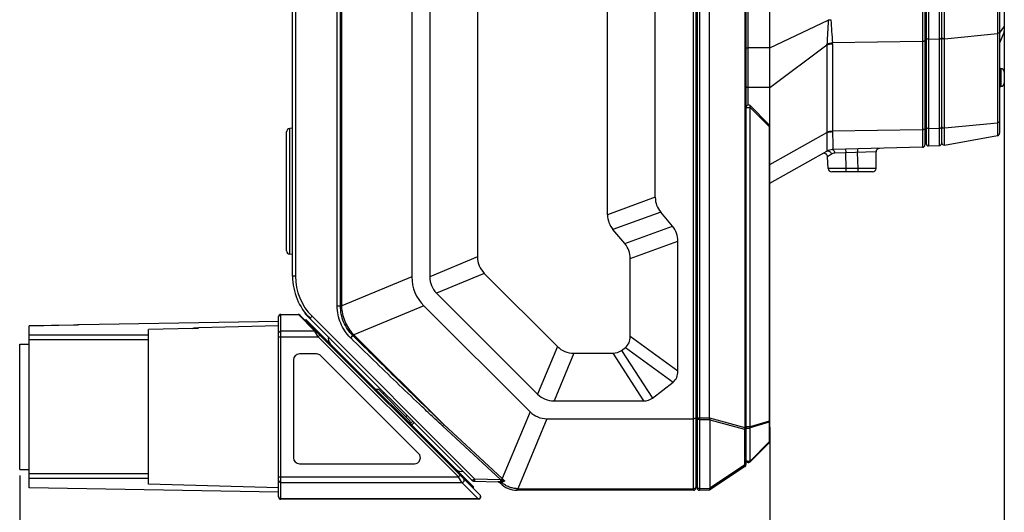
# Model space of a CAD drawing. Header units: millimetres. Extents: x 55 to 505, y 65 to 368.
# Tile 12 of 20: x 236 to 319, y 161 to 202. Entities that reach past the tile are written whole.
import ezdxf
from ezdxf.enums import TextEntityAlignment as Align

# ---------------------------------------------------------------- set-up
doc = ezdxf.new("R2010")
doc.units = ezdxf.units.MM
doc.header["$LTSCALE"] = 32.67
doc.layers.get('0').update_dxf_attribs({"linetype": 'CONTINUOUS'})
doc.layers.add('00_COMPONENTS', color=7, linetype='CONTINUOUS')
doc.layers.add('51__DRAFT_DIMS', color=7, linetype='CONTINUOUS')
doc.styles.get("Standard").update_dxf_attribs({"font": 'simfang.ttf'})
doc.dimstyles.new('DIMSTYLE_1', dxfattribs={"dimtxt": 3, "dimasz": 3, "dimexe": 2.5, "dimexo": 0.5, "dimgap": 0.75, "dimtad": 1, "dimdec": 1, "dimdsep": 46, "dimtxsty": 'STANDARD', "dimblk": '_FILLED', "dimblk1": '_FILLED', "dimblk2": '_FILLED', "dimcen": 0.09, "dimclrt": 3, "dimazin": 2, "dimtp": 0.3, "dimtm": 0.3, "dimtfac": 1, "dimtdec": 1, "dimtofl": 0, "dimtmove": 0, "dimatfit": 3, "dimldrblk": '_FILLED', "dimfxl": 1, "dimtolj": 1, "dimarcsym": 0})

# ---------------------------------------------------------------- blocks, each defined once
blk = doc.blocks.new('_FILLED')
at = {"color": 0, "linetype": 'ByBlock'}
blk.add_solid([(0, 0), (-1, 0.167), (-1, -0.167)], dxfattribs=at)
blk = doc.blocks.new('*D3')
at = {"layer": '51__DRAFT_DIMS', "color": 4, "transparency": 16777216}
for p, q in [((318.878, 201.345), (318.878, 138.41)), ((236.358, 164.142), (236.358, 138.41)), ((236.358, 140.91), (277.618, 140.91)), ((318.878, 140.91), (277.618, 140.91))]:
    blk.add_line(p, q, dxfattribs=at)
at = {"layer": '51__DRAFT_DIMS', "color": 4, "transparency": 16777216, "xscale": 3, "yscale": 3, "zscale": 3, "rotation": 180}
blk.add_blockref('_FILLED', (236.358, 140.91), dxfattribs=at)
at = {"layer": '51__DRAFT_DIMS', "color": 4, "transparency": 16777216, "xscale": 3, "yscale": 3, "zscale": 3}
blk.add_blockref('_FILLED', (318.878, 140.91), dxfattribs=at)
at = {"layer": '51__DRAFT_DIMS', "color": 3, "transparency": 16777216}
blk.add_text('82.5', height=3, dxfattribs=at).set_placement((277.618, 141.66), align=Align.CENTER)
blk = doc.blocks.new('*D4')
at = {"layer": '51__DRAFT_DIMS', "color": 4, "transparency": 16777216}
for p, q in [((299.228, 168.183), (299.228, 150.01)), ((236.358, 164.142), (236.358, 150.01)), ((236.358, 152.51), (267.793, 152.51)), ((299.228, 152.51), (267.793, 152.51))]:
    blk.add_line(p, q, dxfattribs=at)
at = {"layer": '51__DRAFT_DIMS', "color": 4, "transparency": 16777216, "xscale": 3, "yscale": 3, "zscale": 3, "rotation": 180}
blk.add_blockref('_FILLED', (236.358, 152.51), dxfattribs=at)
at = {"layer": '51__DRAFT_DIMS', "color": 4, "transparency": 16777216, "xscale": 3, "yscale": 3, "zscale": 3}
blk.add_blockref('_FILLED', (299.228, 152.51), dxfattribs=at)
at = {"layer": '51__DRAFT_DIMS', "color": 3, "transparency": 16777216}
blk.add_text('62.9', height=3, dxfattribs=at).set_placement((267.793, 153.26), align=Align.CENTER)

msp = doc.modelspace()

# ---------------------------------------------------------------- linework, layer by layer
at = {"layer": '00_COMPONENTS', "color": 4}
for p, q in [((292.828, 162.89), (292.828, 250.89)), ((293.331, 250.886), (293.331, 162.893)), ((312.033, 247.385), (312.033, 191.659)), ((312.533, 247.372), (312.533, 191.777)), ((313.433, 191.8), (313.433, 247.349)), ((313.863, 191.847), (313.863, 247.302)), ((318.313, 246.517), (318.313, 192.632)), ((297.137, 245.613), (297.137, 168.166)), ((297.424, 195.207), (297.424, 245.425)), ((318.864, 244.814), (318.864, 201.342)), ((263.361, 178.369), (263.361, 239.328)), ((263.243, 178.369), (263.243, 238.009)), ((262.97, 178.369), (262.97, 237.344)), ((259.469, 231.115), (259.469, 180.839)), ((299.228, 199.996), (304.12, 202.308)), ((318.864, 201.804), (318.478, 201.269)), ((312.033, 200.53), (304.472, 200.42)), ((312.533, 200.726), (313.433, 200.739)), ((313.863, 200.765), (318.313, 201.201)), ((297.228, 200.005), (297.424, 200.005)), ((297.424, 198.698), (297.424, 200.005)), ((299.228, 199.996), (297.424, 200.005)), ((299.228, 196.667), (304.012, 200.255)), ((304.012, 200.255), (304.012, 192.946)), ((304.475, 200.326), (304.475, 193.016)), ((318.578, 198.26), (318.578, 196.76)), ((299.228, 196.667), (297.424, 196.677)), ((297.228, 195.007), (297.569, 195.007)), ((297.569, 168.199), (297.569, 195.007)), ((299.169, 193.407), (297.569, 195.007)), ((258.997, 182.681), (258.997, 193.238)), ((299.169, 193.407), (299.169, 168.683)), ((299.169, 193.407), (299.228, 193.407)), ((312.033, 193.126), (304.475, 193.016)), ((312.533, 193.238), (313.433, 193.251)), ((313.863, 193.277), (318.313, 193.712)), ((299.228, 190.212), (304.013, 192.893)), ((304.476, 191.462), (304.475, 191.461)), ((305.578, 191.49), (305.586, 191.198)), ((306.577, 191.516), (306.585, 191.224)), ((304.012, 191.334), (304.013, 191.334)), ((304.392, 191.086), (304.061, 190.865)), ((308.128, 191.265), (304.662, 191.174)), ((305.62, 189.882), (305.586, 191.198)), ((306.62, 189.882), (306.585, 191.224)), ((305.62, 189.882), (304.113, 189.874)), ((305.62, 189.59), (305.62, 189.882)), ((306.62, 189.882), (305.62, 189.882)), ((308.128, 189.89), (306.62, 189.882)), ((306.62, 189.59), (306.62, 189.882)), ((289.628, 187.46), (285.628, 186.004)), ((290.082, 186.213), (286.082, 184.757)), ((287.074, 183.575), (291.074, 185.031)), ((287.528, 182.328), (291.528, 183.783)), ((274.728, 182.457), (270.728, 180.8)), ((259.469, 180.839), (259.228, 180.839)), ((269.228, 180.799), (263.361, 178.369)), ((275.296, 181.085), (271.296, 179.428)), ((262.97, 178.369), (263.361, 178.369)), ((262.97, 178.338), (262.97, 178.369)), ((263.244, 178.339), (262.97, 178.338)), ((263.244, 178.339), (263.243, 178.369)), ((263.362, 178.338), (263.361, 178.369)), ((270.235, 178.368), (264.369, 175.938)), ((258.258, 162.142), (258.258, 177.642)), ((258.258, 177.621), (259.718, 177.621)), ((259.718, 177.621), (259.705, 177.642)), ((261.09, 176.249), (259.718, 177.621)), ((260.86, 177.481), (274.484, 163.857)), ((240.863, 176.737), (237.158, 176.668)), ((240.863, 176.737), (240.863, 176.737)), ((241.345, 176.765), (241.306, 176.761)), ((241.346, 176.765), (241.345, 176.765)), ((241.346, 176.765), (241.345, 176.765)), ((260.333, 177.097), (260.402, 177.17)), ((250.866, 176.47), (247.158, 176.367)), ((250.866, 176.47), (250.866, 176.471)), ((251.345, 176.502), (251.313, 176.499)), ((251.345, 176.502), (251.313, 176.499)), ((258.058, 175.77), (261.377, 175.77)), ((261.09, 176.249), (258.258, 176.249)), ((261.377, 175.77), (261.09, 176.249)), ((261.377, 175.77), (261.519, 175.912)), ((273.133, 164.014), (261.377, 175.77)), ((261.407, 176.023), (261.476, 176.096)), ((264.291, 175.859), (264.269, 175.881)), ((264.291, 175.859), (264.369, 175.938)), ((264.369, 175.938), (264.347, 175.96)), ((271.902, 168.404), (264.369, 175.938)), ((287.528, 175.805), (291.528, 172.903)), ((247.158, 175.517), (237.158, 175.517)), ((261.991, 175.439), (262.062, 175.51)), ((281.423, 174.958), (279.766, 170.958)), ((282.795, 174.39), (281.138, 170.39)), ((286.055, 174.39), (288.651, 170.39)), ((286.799, 174.622), (289.394, 170.622)), ((287.118, 174.872), (291.118, 171.969)), ((279.128, 169.474), (276.805, 163.865)), ((293.128, 169.374), (293.028, 169.374)), ((269.308, 168.688), (269.097, 168.475)), ((276.805, 163.865), (271.902, 168.404)), ((280.54, 168.89), (278.11, 163.023)), ((293.128, 168.98), (294.176, 168.98)), ((293.331, 168.816), (294.192, 168.824)), ((294.176, 168.97), (297.137, 168.166)), ((294.196, 168.795), (297.1, 168.006)), ((299.169, 168.683), (297.569, 168.199)), ((299.169, 168.605), (297.569, 168.121)), ((299.228, 168.683), (299.169, 168.683)), ((299.169, 168.605), (299.169, 166.944)), ((276.661, 163.781), (271.795, 168.286)), ((297.1, 168.006), (297.1, 164.99)), ((297.228, 168.166), (297.137, 168.166)), ((297.569, 168.199), (297.228, 168.199)), ((297.569, 165.344), (297.569, 168.121)), ((299.169, 166.944), (297.569, 165.344)), ((272.526, 165.045), (272.392, 165.038)), ((247.158, 164.267), (237.158, 164.267)), ((297.1, 164.99), (294.199, 163.056)), ((258.058, 164.014), (273.133, 164.014)), ((258.258, 163.535), (273.421, 163.535)), ((273.133, 164.014), (273.275, 164.156)), ((273.421, 163.535), (273.133, 164.014)), ((273.418, 164.154), (273.283, 164.147)), ((274.793, 162.163), (273.421, 163.535)), ((274.484, 163.857), (276.661, 163.781)), ((276.64, 163.493), (276.616, 163.502)), ((276.661, 163.781), (276.715, 163.766)), ((276.716, 163.632), (276.697, 163.629)), ((274.204, 163.227), (274.329, 163.243)), ((278.11, 163.023), (278.052, 163.024)), ((278.11, 162.89), (278.11, 163.023)), ((278.11, 163.023), (292.828, 163.023)), ((294.194, 163.033), (293.331, 163.025)), ((274.793, 162.163), (258.258, 162.163)), ((274.805, 162.142), (274.793, 162.163))]:
    msp.add_line(p, q, dxfattribs=at)
at = {"layer": '00_COMPONENTS', "color": 7}
for p, q in [((293.028, 250.69), (293.028, 163.09)), ((293.128, 250.686), (293.128, 163.093)), ((297.228, 248.73), (297.228, 165.049)), ((312.228, 247.185), (312.228, 191.859)), ((312.328, 247.172), (312.328, 191.977)), ((313.628, 192), (313.628, 247.149)), ((299.228, 167.022), (299.228, 245.989)), ((318.478, 246.32), (318.478, 192.829)), ((294.176, 168.98), (294.176, 244.799)), ((318.878, 244.74), (318.878, 201.417)), ((269.228, 237.785), (269.228, 180.799)), ((270.728, 237.785), (270.728, 180.8)), ((274.728, 236.734), (274.728, 182.457)), ((259.228, 180.839), (259.228, 231.167)), ((285.628, 186.004), (285.628, 227.705)), ((289.628, 187.46), (289.628, 226.249)), ((318.864, 201.342), (318.478, 200.378)), ((318.478, 198.26), (318.578, 198.26)), ((318.878, 197.96), (318.878, 197.06)), ((318.478, 196.76), (318.578, 196.76)), ((299.169, 193.548), (297.569, 195.148)), ((259.228, 193.262), (258.997, 193.238)), ((258.728, 182.98), (258.728, 192.939)), ((313.863, 191.847), (318.313, 192.632)), ((312.033, 191.659), (304.475, 191.461)), ((312.533, 191.777), (313.433, 191.8)), ((299.228, 188.655), (304.013, 191.334)), ((304.113, 189.874), (304.061, 190.865)), ((308.128, 189.89), (308.128, 191.265)), ((307.828, 189.59), (304.413, 189.59)), ((291.074, 185.031), (290.082, 186.213)), ((287.074, 183.575), (286.082, 184.757)), ((291.528, 172.903), (291.528, 183.783)), ((259.228, 182.657), (258.997, 182.681)), ((287.528, 175.805), (287.528, 182.328)), ((275.296, 181.085), (281.423, 174.958)), ((271.296, 179.428), (279.766, 170.958)), ((259.655, 178.817), (259.655, 178.817)), ((270.235, 178.368), (279.128, 169.474)), ((258.058, 162.342), (258.058, 177.442)), ((258.258, 177.642), (259.705, 177.642)), ((274.947, 162.484), (259.847, 177.584)), ((260.269, 177.727), (260.294, 177.753)), ((260.269, 177.727), (274.334, 163.662)), ((260.372, 177.657), (260.286, 177.745)), ((240.867, 176.737), (237.158, 176.669)), ((237.158, 163.092), (237.158, 176.669)), ((240.91, 176.738), (240.867, 176.737)), ((240.953, 176.74), (240.91, 176.738)), ((240.995, 176.741), (240.953, 176.74)), ((241.036, 176.743), (240.995, 176.741)), ((241.076, 176.745), (241.036, 176.743)), ((241.114, 176.747), (241.076, 176.745)), ((241.149, 176.749), (241.114, 176.747)), ((241.182, 176.752), (241.149, 176.749)), ((241.212, 176.754), (241.182, 176.752)), ((241.239, 176.756), (241.212, 176.754)), ((241.263, 176.758), (241.239, 176.756)), ((241.283, 176.76), (241.263, 176.758)), ((241.3, 176.761), (241.283, 176.76)), ((241.312, 176.763), (241.3, 176.761)), ((241.32, 176.763), (241.312, 176.763)), ((241.325, 176.764), (241.32, 176.763)), ((258.058, 177.057), (241.345, 176.765)), ((258.058, 176.678), (251.345, 176.502)), ((260.283, 177.148), (260.352, 177.22)), ((260.352, 177.22), (274.422, 163.15)), ((247.158, 175.892), (237.158, 175.892)), ((250.869, 176.471), (247.158, 176.368)), ((247.158, 163.392), (247.158, 176.368)), ((250.914, 176.472), (250.869, 176.471)), ((250.957, 176.474), (250.914, 176.472)), ((250.999, 176.476), (250.957, 176.474)), ((251.04, 176.478), (250.999, 176.476)), ((251.079, 176.48), (251.04, 176.478)), ((251.116, 176.483), (251.079, 176.48)), ((251.152, 176.485), (251.116, 176.483)), ((251.185, 176.488), (251.152, 176.485)), ((251.215, 176.49), (251.185, 176.488)), ((251.243, 176.493), (251.215, 176.49)), ((251.279, 176.496), (251.243, 176.493)), ((251.306, 176.499), (251.279, 176.496)), ((251.33, 176.501), (251.306, 176.499)), ((236.358, 164.642), (236.358, 175.142)), ((236.358, 175.142), (237.158, 175.142)), ((261.241, 174.322), (259.798, 174.322)), ((269.795, 165.976), (261.595, 174.176)), ((282.795, 174.39), (286.055, 174.39)), ((286.799, 174.622), (287.118, 174.872)), ((259.298, 173.822), (259.298, 165.622)), ((289.394, 170.622), (291.118, 171.969)), ((266.451, 171.333), (266.239, 171.333)), ((266.451, 171.333), (269.068, 168.716)), ((281.138, 170.39), (288.651, 170.39)), ((269.068, 168.716), (269.068, 168.504)), ((269.417, 168.579), (269.209, 168.363)), ((280.54, 168.89), (292.828, 168.89)), ((294.196, 168.795), (294.196, 163.034)), ((299.169, 166.881), (297.569, 165.281)), ((259.798, 165.122), (269.441, 165.122)), ((236.358, 164.642), (237.158, 164.642)), ((297.139, 164.883), (294.178, 162.908)), ((247.158, 163.892), (237.158, 163.892)), ((258.058, 163.107), (247.158, 163.392)), ((274.394, 163.66), (274.334, 163.662)), ((274.413, 163.659), (276.447, 163.588)), ((276.495, 163.622), (276.642, 163.475)), ((258.058, 162.728), (237.158, 163.092)), ((274.292, 163.138), (274.422, 163.15)), ((292.828, 162.89), (278.056, 162.89)), ((294.177, 162.908), (293.331, 162.893)), ((294.196, 163.034), (294.194, 163.033)), ((274.805, 162.142), (258.258, 162.142))]:
    msp.add_line(p, q, dxfattribs=at)
for points in [[(241.345, 176.765), (241.34, 176.765), (241.336, 176.765), (241.333, 176.765), (241.329, 176.764), (241.325, 176.764)], [(251.345, 176.502), (251.342, 176.502), (251.338, 176.502), (251.334, 176.501), (251.33, 176.501)]]:
    msp.add_lwpolyline(points, dxfattribs=at)
at = {"layer": '00_COMPONENTS', "color": 4}
for centre, radius, start, end in [((305.157, 202.359), 1.039, 180.00102, 182.82502), ((308.101, 126.588), 75.825, 92.84123, 93.00974), ((304.97, 202.359), 0.629, 180.00221, 183.63119), ((506.317, 215.181), 202.384, 183.64379, 184.18255), ((313.69, 200.875), 0.0617, 180.00829, 185.46124), ((302.742, 200.393), 1.278, 353.83249, 357.39255), ((302.811, 200.326), 1.663, 359.98131, 3.24197), ((305.648, 192.946), 1.636, 179.99556, 181.86076), ((305.464, 193.016), 0.989, 179.99447, 182.39306), ((304.501, 190.463), 0.999, 91.47716, 119.24806), ((304.094, 191.189), 0.166, 115.46264, 119.24592), ((264.219, 180.839), 4.75, 180, 225), ((250.693, 182.72), 6.252, 271.58876, 275.69157), ((273.517, 185.273), 13.45, 225.46152, 225.59523), ((264.868, 174.705), 9.444, 317.18288, 318.14862), ((279.184, 156.561), 8.678, 122.7867, 123.97756), ((276.836, 162.603), 1.035, 97.67313, 99.84614), ((270.01, 169.949), 9.12, 317.31552, 318.15538), ((275.407, 173.114), 9.572, 277.85725, 279.74831), ((275.893, 165.144), 1.847, 298.86679, 299.36172), ((278.13, 165.24), 1.91, 226.07049, 234.77334)]:
    msp.add_arc(centre, radius, start, end, dxfattribs=at)
at = {"layer": '00_COMPONENTS', "color": 7}
for centre, radius, start, end in [((318.678, 201.417), 0.2, 338.19859, 360), ((318.578, 197.96), 0.3, 0, 90), ((318.578, 197.06), 0.3, 270, 360), ((297.428, 195.007), 0.2, 45, 180), ((259.028, 192.939), 0.3, 96, 180), ((299.028, 193.407), 0.2, 0, 45), ((312.128, 192.548), 0.2, 0, 59.99031), ((318.278, 192.829), 0.2, 280, 360), ((304.501, 190.461), 1, 91.5, 119.24883), ((308.428, 191.265), 0.3, 91.5, 180), ((312.028, 191.859), 0.2, 271.5, 360), ((312.528, 191.977), 0.2, 180, 271.5), ((313.428, 192), 0.2, 271.5, 360), ((313.828, 192.044), 0.2, 180, 280), ((303.761, 190.85), 0.3, 3, 119.24883), ((304.413, 189.89), 0.3, 183, 270), ((307.828, 189.89), 0.3, 270, 360), ((259.028, 182.98), 0.3, 180, 264), ((264.228, 180.839), 5, 180, 225), ((258.258, 177.442), 0.2, 90, 180), ((259.705, 177.442), 0.2, 45, 90), ((262.81, 175.611), 0.6, 165, 225), ((259.798, 173.822), 0.5, 90, 180), ((261.241, 173.822), 0.5, 45, 90), ((267.371, 169.636), 1.5, 107.17624, 113.48735), ((267.371, 169.636), 1.5, 336.51265, 342.82376), ((299.028, 167.022), 0.2, 315, 360), ((269.441, 165.622), 0.5, 270, 45), ((259.798, 165.622), 0.5, 180, 270), ((297.028, 165.049), 0.2, 303.69007, 360), ((297.428, 165.422), 0.2, 180, 315), ((273.346, 165.075), 0.6, 225, 285), ((274.441, 163.908), 0.25, 225, 268), ((274.42, 163.859), 0.2, 225, 268), ((276.404, 163.29), 0.3, 45, 85.13334), ((278.056, 164.89), 2, 225, 270), ((292.928, 163.793), 0.2, 0, 59.99332), ((292.828, 163.09), 0.2, 270, 360), ((293.328, 163.093), 0.2, 180, 271), ((258.258, 162.342), 0.2, 180, 270), ((274.805, 162.342), 0.2, 270, 45)]:
    msp.add_arc(centre, radius, start, end, dxfattribs=at)
for centre, major_axis, ratio, start_param, end_param in [((322.613, 198.759), (32.871, 11.964), 0.228697, 3.058545, 3.22464), ((318.613, 197.304), (32.871, 11.964), 0.228697, 3.058545, 3.22464), ((258.543, 172.484), (32.871, 11.964), 0.228697, -0.083047, 0.083047), ((254.543, 171.028), (-32.871, -11.964), 0.228697, 3.058545, 3.22464), ((307.713, 195.316), (32.842, 13.604), 0.225045, 3.048645, 3.234541), ((280.405, 184.005), (10.922, 4.524), 0.524428, 2.927691, 3.355495), ((303.713, 193.659), (32.842, 13.604), 0.225045, 3.048645, 3.234541), ((266.912, 189.886), (-20.405, 14.808), 0.198319, 3.084665, 3.284526), ((295.654, 207.374), (13.604, 32.842), 0.225045, 3.048645, 3.234541), ((273.465, 195.005), (-13.26, 20.435), 0.205253, 3.009188, 3.159625), ((270.912, 186.983), (20.405, -14.808), 0.198319, -0.056928, 0.142933), ((293.997, 203.374), (13.604, 32.842), 0.225045, -3.234541, -3.048645), ((276.061, 191.005), (-13.26, 20.435), 0.205253, -3.273998, -3.12356), ((282.401, 175.38), (2.627, 6.342), 0.524428, 2.927691, 3.355495), ((294.599, 168.98), (0.422, 0), 0.649116, -3.141593, -3.10401), ((293.331, 169.155), (0.858, -0.393), 0.276052, 0.125837, 0.223051), ((294.887, 163.183), (0.689, 0.165), 0.307877, 2.972477, 3.06782)]:
    msp.add_ellipse(centre, major_axis=major_axis, ratio=ratio, start_param=start_param, end_param=end_param, dxfattribs=at)
at = {"layer": '00_COMPONENTS', "color": 4}
for points, knots in [([(304.12, 202.308), (304.101, 201.967), (304.065, 201.309), (304.033, 200.651), (304.018, 200.334)], [0, 0, 0, 0, 0.518816, 1, 1, 1, 1]), ([(318.878, 201.845), (318.878, 201.838), (318.875, 201.823), (318.868, 201.81), (318.864, 201.804)], [0, 0, 0, 0, 0.48202, 1, 1, 1, 1]), ([(312.228, 200.641), (312.228, 200.634), (312.225, 200.619), (312.213, 200.598), (312.195, 200.579), (312.161, 200.556), (312.106, 200.536), (312.058, 200.531), (312.033, 200.53)], [0, 0, 0, 0, 0.088818, 0.184436, 0.291532, 0.412044, 0.689833, 1, 1, 1, 1]), ([(312.228, 201.25), (312.242, 201.246), (312.268, 201.235), (312.301, 201.212), (312.322, 201.185), (312.328, 201.164), (312.328, 201.154)], [0, 0, 0, 0, 0.305916, 0.572442, 0.7994, 1, 1, 1, 1]), ([(312.533, 200.726), (312.507, 200.726), (312.457, 200.731), (312.399, 200.75), (312.363, 200.773), (312.343, 200.793), (312.331, 200.814), (312.328, 200.83), (312.328, 200.837)], [0, 0, 0, 0, 0.309305, 0.588287, 0.709351, 0.816609, 0.911889, 1, 1, 1, 1]), ([(313.433, 200.739), (313.458, 200.74), (313.506, 200.745), (313.561, 200.765), (313.595, 200.788), (313.613, 200.807), (313.625, 200.828), (313.628, 200.843), (313.628, 200.85)], [0, 0, 0, 0, 0.310167, 0.587956, 0.708468, 0.815564, 0.911182, 1, 1, 1, 1]), ([(313.628, 200.869), (313.628, 200.866), (313.63, 200.856), (313.634, 200.847), (313.638, 200.84)], [0, 0, 0, 0, 0.242529, 1, 1, 1, 1]), ([(313.638, 200.84), (313.646, 200.826), (313.673, 200.801), (313.727, 200.776), (313.792, 200.763), (313.839, 200.763), (313.863, 200.765)], [0, 0, 0, 0, 0.196169, 0.437059, 0.712179, 1, 1, 1, 1]), ([(318.478, 201.31), (318.478, 201.303), (318.476, 201.29), (318.466, 201.271), (318.451, 201.253), (318.423, 201.231), (318.376, 201.211), (318.335, 201.203), (318.313, 201.201)], [0, 0, 0, 0, 0.091181, 0.188157, 0.295192, 0.414439, 0.68877, 1, 1, 1, 1]), ([(304.012, 200.255), (304.085, 200.278), (304.239, 200.312), (304.395, 200.325), (304.475, 200.326)], [0, 0, 0, 0, 0.488742, 1, 1, 1, 1]), ([(304.018, 200.334), (304.09, 200.359), (304.24, 200.398), (304.394, 200.416), (304.472, 200.42)], [0, 0, 0, 0, 0.490462, 1, 1, 1, 1]), ([(297.228, 196.788), (297.228, 196.781), (297.231, 196.765), (297.242, 196.744), (297.261, 196.725), (297.296, 196.702), (297.351, 196.683), (297.399, 196.677), (297.424, 196.677)], [0, 0, 0, 0, 0.088695, 0.184252, 0.29137, 0.411971, 0.689959, 1, 1, 1, 1]), ([(297.569, 195.007), (297.576, 195.02), (297.587, 195.047), (297.593, 195.086), (297.588, 195.122), (297.577, 195.141), (297.569, 195.148)], [0, 0, 0, 0, 0.302114, 0.567264, 0.795707, 1, 1, 1, 1]), ([(312.228, 194.155), (312.242, 194.151), (312.268, 194.14), (312.301, 194.117), (312.322, 194.09), (312.328, 194.069), (312.328, 194.059)], [0, 0, 0, 0, 0.305916, 0.572442, 0.7994, 1, 1, 1, 1]), ([(299.169, 193.548), (299.177, 193.541), (299.188, 193.522), (299.193, 193.486), (299.187, 193.447), (299.176, 193.42), (299.169, 193.407)], [0, 0, 0, 0, 0.204345, 0.432831, 0.697985, 1, 1, 1, 1]), ([(312.228, 193.237), (312.228, 193.23), (312.225, 193.215), (312.213, 193.194), (312.195, 193.175), (312.161, 193.152), (312.106, 193.132), (312.058, 193.126), (312.033, 193.126)], [0, 0, 0, 0, 0.088818, 0.184436, 0.291532, 0.412044, 0.689833, 1, 1, 1, 1]), ([(312.533, 193.238), (312.507, 193.238), (312.457, 193.242), (312.399, 193.262), (312.363, 193.285), (312.343, 193.304), (312.331, 193.326), (312.328, 193.342), (312.328, 193.349)], [0, 0, 0, 0, 0.309305, 0.588287, 0.709351, 0.816609, 0.911889, 1, 1, 1, 1]), ([(313.433, 193.251), (313.458, 193.252), (313.506, 193.257), (313.561, 193.277), (313.595, 193.3), (313.613, 193.319), (313.625, 193.34), (313.628, 193.355), (313.628, 193.362)], [0, 0, 0, 0, 0.310167, 0.587956, 0.708468, 0.815564, 0.911182, 1, 1, 1, 1]), ([(313.628, 193.38), (313.628, 193.378), (313.63, 193.368), (313.634, 193.358), (313.638, 193.352)], [0, 0, 0, 0, 0.242529, 1, 1, 1, 1]), ([(313.638, 193.352), (313.646, 193.338), (313.673, 193.312), (313.727, 193.288), (313.792, 193.275), (313.839, 193.275), (313.863, 193.277)], [0, 0, 0, 0, 0.196169, 0.437059, 0.712179, 1, 1, 1, 1]), ([(318.478, 193.822), (318.478, 193.815), (318.476, 193.802), (318.466, 193.783), (318.451, 193.765), (318.423, 193.743), (318.376, 193.722), (318.335, 193.715), (318.313, 193.712)], [0, 0, 0, 0, 0.091181, 0.188157, 0.295192, 0.414439, 0.68877, 1, 1, 1, 1]), ([(304.013, 192.893), (304.01, 192.778), (304.005, 192.562), (303.999, 192.255), (303.996, 192.023), (303.995, 191.858), (303.994, 191.751), (303.995, 191.656), (303.995, 191.572), (303.996, 191.501), (303.998, 191.442), (304.001, 191.397), (304.003, 191.367), (304.006, 191.35), (304.007, 191.342), (304.009, 191.338), (304.01, 191.336), (304.011, 191.334), (304.012, 191.334)], [0, 0, 0, 0, 0.219261, 0.416682, 0.589143, 0.665146, 0.733924, 0.795209, 0.848763, 0.894384, 0.931905, 0.961196, 0.982183, 0.989562, 0.994889, 0.996804, 0.998249, 1, 1, 1, 1]), ([(304.012, 192.946), (304.085, 192.968), (304.239, 193.003), (304.395, 193.015), (304.475, 193.016)], [0, 0, 0, 0, 0.488742, 1, 1, 1, 1]), ([(304.013, 192.893), (304.086, 192.917), (304.239, 192.956), (304.396, 192.972), (304.476, 192.975)], [0, 0, 0, 0, 0.489728, 1, 1, 1, 1]), ([(304.476, 192.975), (304.48, 192.866), (304.488, 192.658), (304.497, 192.364), (304.502, 192.141), (304.504, 191.982), (304.505, 191.879), (304.504, 191.786), (304.503, 191.705), (304.501, 191.635), (304.498, 191.577), (304.494, 191.53), (304.489, 191.496), (304.485, 191.476), (304.48, 191.465), (304.477, 191.462), (304.476, 191.462)], [0, 0, 0, 0, 0.216317, 0.411041, 0.581411, 0.656695, 0.725015, 0.786133, 0.839839, 0.88595, 0.924321, 0.954846, 0.977475, 0.992287, 0.996916, 1, 1, 1, 1]), ([(304.475, 191.461), (304.486, 191.461), (304.511, 191.458), (304.545, 191.442), (304.577, 191.415), (304.615, 191.365), (304.65, 191.283), (304.661, 191.212), (304.662, 191.174)], [0, 0, 0, 0, 0.093568, 0.192862, 0.301986, 0.422805, 0.696879, 1, 1, 1, 1]), ([(304.022, 191.339), (304.038, 191.347), (304.073, 191.357), (304.129, 191.356), (304.187, 191.34), (304.262, 191.298), (304.342, 191.216), (304.381, 191.131), (304.392, 191.086)], [0, 0, 0, 0, 0.104532, 0.214038, 0.33109, 0.456343, 0.724795, 1, 1, 1, 1]), ([(304.662, 191.174), (304.613, 191.173), (304.517, 191.155), (304.43, 191.112), (304.392, 191.086)], [0, 0, 0, 0, 0.519593, 1, 1, 1, 1]), ([(264.083, 175.686), (263.908, 175.858), (263.59, 176.238), (263.236, 176.89), (263.019, 177.6), (262.97, 178.092), (262.97, 178.338)], [0, 0, 0, 0, 0.24997, 0.499955, 0.749965, 1, 1, 1, 1]), ([(263.244, 178.339), (263.25, 178.339), (263.289, 178.338), (263.329, 178.338), (263.362, 178.338)], [0, 0, 0, 0, 0.165316, 1, 1, 1, 1]), ([(264.269, 175.881), (264.107, 176.041), (263.815, 176.394), (263.489, 176.998), (263.289, 177.655), (263.244, 178.111), (263.244, 178.339)], [0, 0, 0, 0, 0.249992, 0.499987, 0.749987, 1, 1, 1, 1]), ([(264.347, 175.96), (264.194, 176.117), (263.917, 176.462), (263.607, 177.047), (263.412, 177.679), (263.365, 178.119), (263.362, 178.338)], [0, 0, 0, 0, 0.249996, 0.499998, 0.750001, 1, 1, 1, 1]), ([(258.058, 177.43), (258.058, 177.455), (258.069, 177.505), (258.114, 177.569), (258.18, 177.611), (258.232, 177.621), (258.258, 177.621)], [0, 0, 0, 0, 0.245004, 0.492965, 0.745047, 1, 1, 1, 1]), ([(259.718, 177.621), (259.744, 177.623), (259.796, 177.617), (259.841, 177.589), (259.859, 177.571)], [0, 0, 0, 0, 0.50643, 1, 1, 1, 1]), ([(260.86, 177.481), (260.849, 177.469), (260.827, 177.447), (260.795, 177.415), (260.766, 177.385), (260.744, 177.362), (260.729, 177.346), (260.719, 177.336), (260.711, 177.327), (260.704, 177.319), (260.699, 177.313), (260.696, 177.309), (260.694, 177.306), (260.693, 177.305), (260.692, 177.304), (260.692, 177.304), (260.692, 177.304)], [0, 0, 0, 0, 0.196135, 0.38402, 0.556683, 0.707693, 0.773288, 0.83144, 0.88161, 0.923335, 0.956234, 0.980013, 0.988426, 0.994508, 0.998292, 1, 1, 1, 1]), ([(241.306, 176.761), (241.248, 176.756), (241.101, 176.744), (240.953, 176.738), (240.863, 176.737)], [0, 0, 0, 0, 0.394673, 1, 1, 1, 1]), ([(258.058, 176.058), (258.058, 176.083), (258.069, 176.133), (258.114, 176.197), (258.18, 176.239), (258.232, 176.249), (258.258, 176.249)], [0, 0, 0, 0, 0.245004, 0.492965, 0.745047, 1, 1, 1, 1]), ([(261.09, 176.249), (261.116, 176.251), (261.168, 176.245), (261.213, 176.217), (261.231, 176.199)], [0, 0, 0, 0, 0.506431, 1, 1, 1, 1]), ([(264.269, 175.881), (264.259, 175.87), (264.235, 175.844), (264.173, 175.778), (264.121, 175.724), (264.083, 175.686)], [0, 0, 0, 0, 0.163688, 0.398517, 1, 1, 1, 1]), ([(264.291, 175.859), (264.281, 175.848), (264.257, 175.822), (264.195, 175.756), (264.143, 175.702), (264.105, 175.664)], [0, 0, 0, 0, 0.163901, 0.398773, 1, 1, 1, 1]), ([(264.269, 175.881), (264.273, 175.886), (264.299, 175.912), (264.325, 175.939), (264.347, 175.96)], [0, 0, 0, 0, 0.179605, 1, 1, 1, 1]), ([(271.902, 168.404), (271.263, 169.02), (269.988, 170.256), (268.084, 172.119), (266.185, 173.987), (264.922, 175.235), (264.291, 175.859)], [0, 0, 0, 0, 0.249999, 0.499999, 0.75, 1, 1, 1, 1]), ([(271.795, 168.286), (271.469, 168.588), (270.82, 169.194), (269.529, 170.414), (267.925, 171.949), (266.011, 173.802), (264.74, 175.042), (264.105, 175.664)], [0, 0, 0, 0, 0.124999, 0.249998, 0.499998, 0.749999, 1, 1, 1, 1]), ([(293.127, 168.998), (293.125, 169.007), (293.118, 169.026), (293.096, 169.05), (293.065, 169.07), (293.041, 169.08), (293.028, 169.084)], [0, 0, 0, 0, 0.202192, 0.4325, 0.698897, 1, 1, 1, 1]), ([(293.331, 168.816), (293.305, 168.816), (293.256, 168.82), (293.199, 168.84), (293.163, 168.863), (293.143, 168.882), (293.131, 168.904), (293.128, 168.919), (293.128, 168.927)], [0, 0, 0, 0, 0.309489, 0.588285, 0.709253, 0.816471, 0.911792, 1, 1, 1, 1]), ([(299.169, 168.683), (299.17, 168.677), (299.173, 168.651), (299.172, 168.624), (299.169, 168.605)], [0, 0, 0, 0, 0.257848, 1, 1, 1, 1]), ([(299.169, 168.605), (299.178, 168.61), (299.194, 168.62), (299.213, 168.639), (299.225, 168.661), (299.228, 168.676), (299.228, 168.683)], [0, 0, 0, 0, 0.293319, 0.55353, 0.785255, 1, 1, 1, 1]), ([(297.137, 168.166), (297.133, 168.138), (297.124, 168.084), (297.109, 168.031), (297.1, 168.006)], [0, 0, 0, 0, 0.512408, 1, 1, 1, 1]), ([(297.228, 168.109), (297.228, 168.104), (297.226, 168.092), (297.217, 168.069), (297.192, 168.043), (297.151, 168.02), (297.118, 168.01), (297.1, 168.006)], [0, 0, 0, 0, 0.095244, 0.195046, 0.420399, 0.690302, 1, 1, 1, 1]), ([(297.23, 168.182), (297.231, 168.18), (297.233, 168.174), (297.235, 168.169), (297.238, 168.165)], [0, 0, 0, 0, 0.243919, 1, 1, 1, 1]), ([(297.238, 168.165), (297.25, 168.144), (297.283, 168.119), (297.334, 168.1), (297.398, 168.087), (297.465, 168.087), (297.528, 168.102), (297.557, 168.114), (297.569, 168.121)], [0, 0, 0, 0, 0.201116, 0.325605, 0.461376, 0.743277, 0.877637, 1, 1, 1, 1]), ([(297.569, 168.121), (297.57, 168.127), (297.573, 168.153), (297.572, 168.179), (297.569, 168.199)], [0, 0, 0, 0, 0.241736, 1, 1, 1, 1]), ([(299.228, 167.022), (299.228, 167.015), (299.225, 167), (299.213, 166.979), (299.194, 166.959), (299.178, 166.949), (299.169, 166.944)], [0, 0, 0, 0, 0.214745, 0.44647, 0.706681, 1, 1, 1, 1]), ([(299.169, 166.944), (299.172, 166.937), (299.176, 166.926), (299.178, 166.911), (299.178, 166.899), (299.175, 166.889), (299.171, 166.883), (299.169, 166.881)], [0, 0, 0, 0, 0.324949, 0.531884, 0.709019, 0.861679, 1, 1, 1, 1]), ([(297.228, 165.093), (297.228, 165.088), (297.226, 165.076), (297.217, 165.053), (297.192, 165.027), (297.151, 165.004), (297.118, 164.994), (297.1, 164.99)], [0, 0, 0, 0, 0.095244, 0.195046, 0.420399, 0.690302, 1, 1, 1, 1]), ([(297.569, 165.344), (297.554, 165.336), (297.521, 165.322), (297.466, 165.312), (297.409, 165.31), (297.352, 165.318), (297.302, 165.334), (297.262, 165.357), (297.239, 165.383), (297.229, 165.406), (297.228, 165.417), (297.228, 165.422)], [0, 0, 0, 0, 0.12906, 0.271702, 0.420179, 0.565711, 0.700027, 0.817022, 0.914936, 0.958431, 1, 1, 1, 1]), ([(297.569, 165.281), (297.572, 165.284), (297.578, 165.294), (297.578, 165.317), (297.573, 165.334), (297.569, 165.344)], [0, 0, 0, 0, 0.186985, 0.532677, 1, 1, 1, 1]), ([(297.1, 164.99), (297.103, 164.982), (297.109, 164.967), (297.117, 164.946), (297.123, 164.928), (297.129, 164.913), (297.133, 164.902), (297.135, 164.895), (297.137, 164.89), (297.138, 164.887), (297.139, 164.885), (297.139, 164.884), (297.139, 164.883), (297.139, 164.883)], [0, 0, 0, 0, 0.219843, 0.417001, 0.588846, 0.733068, 0.847653, 0.893315, 0.930993, 0.960561, 0.981918, 0.995016, 1, 1, 1, 1]), ([(258.058, 163.727), (258.058, 163.702), (258.069, 163.651), (258.114, 163.588), (258.18, 163.545), (258.232, 163.535), (258.258, 163.535)], [0, 0, 0, 0, 0.245004, 0.492965, 0.745047, 1, 1, 1, 1]), ([(273.421, 163.535), (273.439, 163.537), (273.477, 163.546), (273.527, 163.573), (273.569, 163.614), (273.599, 163.663), (273.614, 163.718), (273.613, 163.774), (273.596, 163.826), (273.575, 163.856), (273.562, 163.868)], [0, 0, 0, 0, 0.125786, 0.253816, 0.382763, 0.511019, 0.637182, 0.760484, 0.881065, 1, 1, 1, 1]), ([(274.264, 163.732), (274.267, 163.729), (274.273, 163.728), (274.281, 163.73), (274.293, 163.734), (274.311, 163.743), (274.326, 163.752), (274.334, 163.757)], [0, 0, 0, 0, 0.123393, 0.211983, 0.323063, 0.615751, 1, 1, 1, 1]), ([(274.279, 163.718), (274.279, 163.718), (274.279, 163.718), (274.278, 163.718), (274.278, 163.718)], [0, 0, 0, 0, 0.412616, 1, 1, 1, 1]), ([(274.334, 163.757), (274.338, 163.744), (274.349, 163.718), (274.372, 163.686), (274.401, 163.665), (274.422, 163.659), (274.433, 163.659)], [0, 0, 0, 0, 0.297282, 0.560545, 0.790868, 1, 1, 1, 1]), ([(274.484, 163.857), (274.484, 163.844), (274.483, 163.818), (274.482, 163.781), (274.482, 163.747), (274.481, 163.721), (274.481, 163.703), (274.482, 163.691), (274.482, 163.681), (274.482, 163.673), (274.482, 163.666), (274.483, 163.661), (274.483, 163.659), (274.484, 163.657), (274.484, 163.657)], [0, 0, 0, 0, 0.194717, 0.381911, 0.554435, 0.70567, 0.771458, 0.829836, 0.880245, 0.922209, 0.955342, 0.979354, 0.994108, 1, 1, 1, 1]), ([(276.475, 163.589), (276.473, 163.589), (276.463, 163.588), (276.454, 163.588), (276.447, 163.588)], [0, 0, 0, 0, 0.254837, 1, 1, 1, 1]), ([(276.447, 163.588), (276.483, 163.587), (276.556, 163.568), (276.616, 163.522), (276.64, 163.493)], [0, 0, 0, 0, 0.494375, 1, 1, 1, 1]), ([(276.659, 163.623), (276.627, 163.616), (276.566, 163.602), (276.505, 163.591), (276.475, 163.589)], [0, 0, 0, 0, 0.526367, 1, 1, 1, 1]), ([(276.475, 163.589), (276.51, 163.585), (276.58, 163.564), (276.636, 163.517), (276.659, 163.489)], [0, 0, 0, 0, 0.490501, 1, 1, 1, 1]), ([(276.642, 163.475), (276.642, 163.475), (276.643, 163.476), (276.644, 163.476), (276.645, 163.477), (276.648, 163.479), (276.653, 163.484), (276.657, 163.487), (276.659, 163.489)], [0, 0, 0, 0, 0.01944, 0.067845, 0.146929, 0.256836, 0.56844, 1, 1, 1, 1]), ([(276.661, 163.781), (276.66, 163.752), (276.659, 163.699), (276.658, 163.647), (276.659, 163.623)], [0, 0, 0, 0, 0.556166, 1, 1, 1, 1]), ([(276.659, 163.623), (276.679, 163.611), (276.717, 163.579), (276.75, 163.542), (276.766, 163.521)], [0, 0, 0, 0, 0.480903, 1, 1, 1, 1]), ([(276.766, 163.521), (276.755, 163.517), (276.736, 163.51), (276.701, 163.496), (276.675, 163.489), (276.659, 163.489)], [0, 0, 0, 0, 0.300129, 0.565684, 1, 1, 1, 1]), ([(276.697, 163.629), (276.714, 163.615), (276.745, 163.583), (276.772, 163.547), (276.785, 163.527)], [0, 0, 0, 0, 0.479841, 1, 1, 1, 1]), ([(276.715, 163.766), (276.714, 163.742), (276.714, 163.697), (276.715, 163.652), (276.716, 163.632)], [0, 0, 0, 0, 0.545518, 1, 1, 1, 1]), ([(276.715, 163.766), (276.741, 163.759), (276.845, 163.729), (276.95, 163.701), (277.028, 163.68)], [0, 0, 0, 0, 0.252399, 1, 1, 1, 1]), ([(276.716, 163.632), (276.723, 163.625), (276.754, 163.596), (276.781, 163.562), (276.799, 163.535)], [0, 0, 0, 0, 0.235531, 1, 1, 1, 1]), ([(276.785, 163.527), (276.783, 163.526), (276.777, 163.525), (276.77, 163.523), (276.766, 163.521)], [0, 0, 0, 0, 0.255699, 1, 1, 1, 1]), ([(278.052, 163.024), (277.936, 163.027), (277.704, 163.053), (277.37, 163.153), (277.057, 163.31), (276.871, 163.449), (276.785, 163.527)], [0, 0, 0, 0, 0.249995, 0.499996, 0.749998, 1, 1, 1, 1]), ([(277.028, 163.68), (277.009, 163.667), (276.934, 163.616), (276.858, 163.568), (276.799, 163.535)], [0, 0, 0, 0, 0.250618, 1, 1, 1, 1]), ([(293.128, 164.103), (293.128, 164.113), (293.122, 164.134), (293.101, 164.161), (293.068, 164.184), (293.042, 164.195), (293.028, 164.199)], [0, 0, 0, 0, 0.20057, 0.42752, 0.694057, 1, 1, 1, 1]), ([(278.056, 162.89), (278.056, 162.89), (278.056, 162.891), (278.056, 162.892), (278.055, 162.895), (278.055, 162.899), (278.055, 162.904), (278.054, 162.913), (278.054, 162.927), (278.053, 162.946), (278.053, 162.969), (278.052, 162.996), (278.052, 163.015), (278.052, 163.024)], [0, 0, 0, 0, 0.004867, 0.017771, 0.038987, 0.068483, 0.106165, 0.151899, 0.266803, 0.411469, 0.583691, 0.780882, 1, 1, 1, 1]), ([(293.028, 163.134), (293.028, 163.127), (293.025, 163.111), (293.013, 163.09), (292.994, 163.071), (292.959, 163.048), (292.902, 163.028), (292.854, 163.023), (292.828, 163.023)], [0, 0, 0, 0, 0.08844, 0.183869, 0.29103, 0.411811, 0.690209, 1, 1, 1, 1]), ([(293.331, 163.025), (293.305, 163.025), (293.256, 163.03), (293.199, 163.049), (293.163, 163.072), (293.143, 163.092), (293.131, 163.113), (293.128, 163.129), (293.128, 163.136)], [0, 0, 0, 0, 0.309489, 0.588285, 0.709253, 0.816471, 0.911792, 1, 1, 1, 1]), ([(258.058, 162.355), (258.058, 162.33), (258.069, 162.279), (258.114, 162.216), (258.18, 162.173), (258.232, 162.163), (258.258, 162.163)], [0, 0, 0, 0, 0.245004, 0.492965, 0.745047, 1, 1, 1, 1]), ([(274.793, 162.163), (274.811, 162.165), (274.849, 162.174), (274.899, 162.201), (274.941, 162.242), (274.971, 162.291), (274.986, 162.346), (274.985, 162.402), (274.968, 162.454), (274.947, 162.484), (274.934, 162.496)], [0, 0, 0, 0, 0.125786, 0.253816, 0.382763, 0.511019, 0.637183, 0.760484, 0.881065, 1, 1, 1, 1])]:
    msp.add_open_spline(points, degree=3, knots=knots, dxfattribs=at)
at = {"layer": '00_COMPONENTS', "color": 7}
for points, knots in [([(293.028, 168.95), (293.028, 168.946), (293.024, 168.937), (293.012, 168.926), (292.994, 168.916), (292.969, 168.907), (292.939, 168.899), (292.905, 168.894), (292.867, 168.89), (292.841, 168.89), (292.828, 168.89)], [0, 0, 0, 0, 0.055389, 0.126796, 0.221408, 0.340524, 0.482424, 0.643385, 0.818083, 1, 1, 1, 1]), ([(294.176, 168.97), (294.178, 168.945), (294.18, 168.907), (294.185, 168.858), (294.189, 168.835), (294.192, 168.824)], [0, 0, 0, 0, 0.522104, 0.768688, 1, 1, 1, 1]), ([(294.178, 162.908), (294.179, 162.909), (294.18, 162.912), (294.181, 162.915), (294.182, 162.917)], [0, 0, 0, 0, 0.386697, 1, 1, 1, 1]), ([(294.182, 162.917), (294.183, 162.923), (294.184, 162.937), (294.186, 162.963), (294.188, 162.996), (294.191, 163.02), (294.194, 163.033)], [0, 0, 0, 0, 0.150069, 0.371364, 0.657585, 1, 1, 1, 1])]:
    msp.add_open_spline(points, degree=3, knots=knots, dxfattribs=at)
at = {"layer": '00_COMPONENTS', "color": 4}
for points in [[(297.228, 168.199), (297.228, 168.193), (297.229, 168.187), (297.23, 168.182)], [(276.659, 163.489), (276.652, 163.49), (276.646, 163.491), (276.64, 163.493)]]:
    msp.add_open_spline(points, degree=3, dxfattribs=at)

# ---------------------------------------------------------------- dimensions: what is measured, and where the dimension line sits
at = {"layer": '51__DRAFT_DIMS', "color": 4}
for base, p2, picture, middle in [((318.878, 140.91), (318.878, 201.845), '*D3', (277.539, 140.91)), ((299.228, 152.51), (299.228, 168.683), '*D4', (267.743, 152.51))]:
    dim = msp.add_linear_dim(base=base, p1=(236.358, 164.642), p2=p2, dimstyle='DIMSTYLE_1', dxfattribs=at)
    dim.commit()
    dim.dimension.update_dxf_attribs({"geometry": picture, "text_midpoint": middle, "dimtype": 160})

doc.saveas('drawing.dxf')
